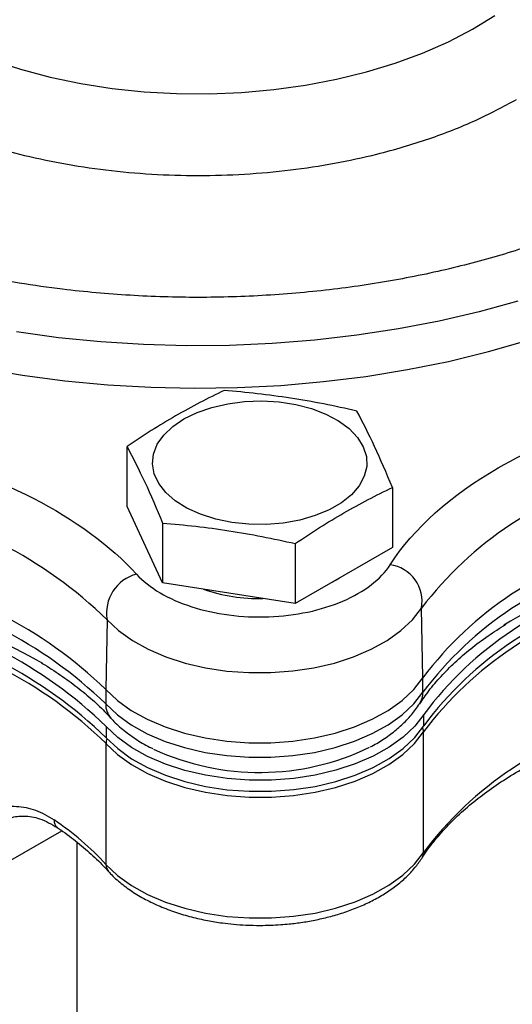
# Model space of a CAD drawing. Header units: inches. Extents: x 0.5 to 21.5, y 0.5 to 16.5.
# Tile 12 of 15: x 18.8 to 19.7, y 11.1 to 12.9. Entities that reach past the tile are written whole.
import ezdxf

# ---------------------------------------------------------------- set-up
doc = ezdxf.new("R2010")
doc.units = ezdxf.units.IN
doc.header["$LTSCALE"] = 2
doc.header["$MEASUREMENT"] = 0

msp = doc.modelspace()

# ---------------------------------------------------------------- linework, layer by layer
for p, q in [((19.0029, 11.9918), (19.0029, 12.1004)), ((19.483, 12.0261), (19.483, 11.9176)), ((19.0672, 11.8533), (19.0029, 11.9918)), ((19.0672, 11.9618), (19.0672, 11.8533)), ((19.3073, 11.9246), (19.3073, 11.8161)), ((19.483, 11.9176), (19.3073, 11.8161)), ((19.3729, 11.854), (19.387, 11.8621)), ((19.3073, 11.8161), (19.0672, 11.8533)), ((19.5381, 11.6817), (19.5355, 11.8078)), ((18.9668, 11.7866), (18.9644, 11.6603)), ((19.5381, 11.6556), (19.5381, 11.6817)), ((18.9644, 11.6603), (18.9644, 11.6342)), ((19.5396, 11.5946), (19.5396, 11.615)), ((18.965, 11.5935), (18.965, 11.573)), ((19.5391, 11.365), (19.5391, 11.5838)), ((18.9648, 11.5623), (18.9648, 11.3434)), ((18.7133, 11.3055), (18.8849, 11.4046)), ((18.9124, 11.3839), (18.9124, 10.6997))]:
    msp.add_line(p, q)
at = {"flags": 128}
for points in [[(18.5826, 12.8896), (18.6217, 12.8642), (18.6643, 12.8407), (18.7101, 12.8194), (18.7589, 12.8003), (18.8102, 12.7836), (18.8638, 12.7695), (18.9192, 12.7579), (18.9761, 12.7491), (19.034, 12.743), (19.0927, 12.7397), (19.1516, 12.7393), (19.2103, 12.7417), (19.2685, 12.7468), (19.3258, 12.7548), (19.3817, 12.7655), (19.4359, 12.7788), (19.488, 12.7946), (19.5376, 12.813), (19.5844, 12.8336), (19.6281, 12.8564), (19.6684, 12.8812)], [(19.71, 12.3639), (19.6398, 12.3446), (19.5678, 12.3277), (19.494, 12.3135), (19.4189, 12.3019), (19.3427, 12.293), (19.2656, 12.2869), (19.1881, 12.2835), (19.1103, 12.2829), (19.0327, 12.285), (18.9554, 12.2899), (18.8788, 12.2975), (18.8031, 12.3079)], [(18.7389, 12.2422), (18.8141, 12.2295), (18.8906, 12.2194), (18.968, 12.2122), (19.046, 12.2077), (19.1244, 12.206), (19.2028, 12.2072), (19.2809, 12.2111), (19.3584, 12.2179), (19.4351, 12.2274), (19.5105, 12.2397), (19.5845, 12.2546), (19.6568, 12.2722), (19.727, 12.2923)], [(19.1058, 12.1503), (19.1296, 12.1619), (19.1563, 12.1713), (19.1852, 12.178), (19.2157, 12.182), (19.2469, 12.183), (19.2779, 12.1812), (19.3081, 12.1766), (19.3365, 12.1692), (19.3626, 12.1592), (19.3855, 12.147), (19.4048, 12.1328), (19.4199, 12.117), (19.4303, 12.1001), (19.436, 12.0823), (19.4366, 12.0643), (19.4322, 12.0465), (19.4229, 12.0293), (19.409, 12.0131), (19.3907, 11.9985), (19.3686, 11.9858), (19.3433, 11.9752), (19.3154, 11.9672), (19.2856, 11.9618), (19.2547, 11.9593), (19.2234, 11.9596), (19.1927, 11.9629), (19.1633, 11.9689), (19.136, 11.9776), (19.1114, 11.9888), (19.0902, 12.002), (19.073, 12.017), (19.0602, 12.0335), (19.0521, 12.0509), (19.049, 12.0688), (19.0509, 12.0868), (19.0577, 12.1044), (19.0694, 12.1211), (19.0855, 12.1365), (19.1058, 12.1503)], [(18.9668, 11.7866), (18.9876, 11.767), (19.0126, 11.7491), (19.0414, 11.7331), (19.0734, 11.7195), (19.1082, 11.7082), (19.1451, 11.6996), (19.1837, 11.6938), (19.2232, 11.6909), (19.2631, 11.6909), (19.3026, 11.6939), (19.3411, 11.6997), (19.3781, 11.7083), (19.4128, 11.7196), (19.4448, 11.7333), (19.4735, 11.7492), (19.4985, 11.7672), (19.5193, 11.7868), (19.5355, 11.8078)], [(18.9644, 11.6603), (18.9855, 11.6405), (19.0107, 11.6225), (19.0396, 11.6064), (19.0719, 11.5926), (19.107, 11.5812), (19.1443, 11.5726), (19.1832, 11.5667), (19.223, 11.5638), (19.2632, 11.5638), (19.3031, 11.5668), (19.342, 11.5726), (19.3793, 11.5813), (19.4143, 11.5927), (19.4466, 11.6065), (19.4755, 11.6226), (19.5007, 11.6407), (19.5216, 11.6605), (19.5381, 11.6817)], [(18.9644, 11.6342), (18.9855, 11.6144), (19.0107, 11.5963), (19.0396, 11.5802), (19.0719, 11.5664), (19.107, 11.5551), (19.1443, 11.5464), (19.1832, 11.5406), (19.223, 11.5377), (19.2632, 11.5377), (19.3031, 11.5406), (19.342, 11.5465), (19.3793, 11.5552), (19.4143, 11.5666), (19.4466, 11.5804), (19.4755, 11.5965), (19.5007, 11.6146), (19.5216, 11.6344), (19.5381, 11.6556)], [(19.5396, 11.615), (19.5233, 11.5937), (19.5024, 11.5738), (19.4772, 11.5556), (19.4483, 11.5394), (19.4159, 11.5255), (19.3808, 11.5141), (19.3434, 11.5053), (19.3044, 11.4994), (19.2644, 11.4964), (19.2241, 11.4964), (19.1841, 11.4993), (19.1451, 11.5052), (19.1077, 11.5139), (19.0725, 11.5253), (19.0402, 11.5392), (19.0112, 11.5554), (18.986, 11.5736), (18.965, 11.5935)], [(18.965, 11.573), (18.986, 11.5532), (19.0112, 11.535), (19.0402, 11.5188), (19.0725, 11.5049), (19.1077, 11.4935), (19.1451, 11.4848), (19.1841, 11.4789), (19.2241, 11.476), (19.2644, 11.476), (19.3044, 11.479), (19.3434, 11.4849), (19.3808, 11.4936), (19.4159, 11.5051), (19.4483, 11.519), (19.4772, 11.5352), (19.5024, 11.5534), (19.5233, 11.5733), (19.5396, 11.5946)], [(18.9648, 11.5623), (18.9858, 11.5424), (19.011, 11.5243), (19.04, 11.5081), (19.0724, 11.4943), (19.1075, 11.4829), (19.1449, 11.4742), (19.1838, 11.4683), (19.2238, 11.4654), (19.2641, 11.4654), (19.304, 11.4684), (19.343, 11.4743), (19.3803, 11.483), (19.4154, 11.4944), (19.4477, 11.5083), (19.4767, 11.5245), (19.5018, 11.5427), (19.5227, 11.5626), (19.5391, 11.5838)], [(18.9648, 11.3434), (18.9858, 11.3236), (19.011, 11.3054), (19.04, 11.2893), (19.0724, 11.2754), (19.1075, 11.2641), (19.1449, 11.2554), (19.1838, 11.2495), (19.2238, 11.2466), (19.2641, 11.2466), (19.304, 11.2496), (19.343, 11.2555), (19.3803, 11.2642), (19.4154, 11.2756), (19.4477, 11.2895), (19.4767, 11.3057), (19.5018, 11.3239), (19.5227, 11.3437), (19.5391, 11.365)]]:
    msp.add_lwpolyline(points, dxfattribs=at)
for centre, radius, start, end in [((20.0648, 11.4052), 0.6649, 104.4186, 142.7397), ((18.4142, 11.2191), 0.7921, 45.7659, 79.9511), ((20.0603, 11.2883), 0.6538, 104.1479, 143.0104), ((20.0603, 11.2622), 0.6538, 104.1479, 143.0104), ((19.4699, 11.8201), 0.0668, 349.3896, 82.1234), ((18.4091, 11.0857), 0.7991, 45.978, 79.7389), ((19.038, 11.7992), 0.0722, 104.2694, 190.0161), ((20.1502, 11.0081), 0.8987, 106.8394, 121.1982), ((18.4091, 11.0596), 0.7991, 45.978, 79.7389), ((19.2413, 12.1337), 0.3086, 251.0735, 271.3404), ((20.0615, 11.2261), 0.6509, 104.1506, 143.3053), ((20.0661, 11.1859), 0.6603, 104.4508, 142.9485), ((20.0615, 11.2057), 0.6509, 104.1506, 143.3053), ((18.4092, 11.0222), 0.797, 45.7865, 79.7582), ((18.3594, 10.8593), 0.98, 59.9325, 78.2205), ((18.4092, 11.0018), 0.797, 45.7865, 79.7582), ((18.414, 10.999), 0.7879, 45.6393, 79.9475), ((19.4989, 11.6551), 0.0392, 327.563, 0.6714), ((19.0015, 11.6331), 0.0371, 178.369, 221.3591), ((19.5142, 11.5836), 0.0249, 0.4015, 19.064), ((20.0609, 10.9749), 0.6515, 104.1778, 143.2214), ((18.9928, 11.562), 0.0279, 160.1821, 179.3499), ((19.2427, 11.9659), 0.4558, 245.1333, 295.8499), ((18.5673, 10.9761), 0.5413, 42.7361, 55.8628), ((18.8873, 11.4229), 0.0163, 175.6338, 231.5463), ((19.5199, 11.3647), 0.0192, 327.5532, 0.7738), ((18.9831, 11.3429), 0.0183, 178.4425, 221.3193)]:
    msp.add_arc(centre, radius, start, end)
for points, knots in [([(19.978, 12.573), (19.9515, 12.5584), (19.8985, 12.5294), (19.809, 12.4907), (19.7121, 12.456), (19.6063, 12.426), (19.4944, 12.4018), (19.3764, 12.384), (19.2551, 12.373), (19.1316, 12.3693), (19.0081, 12.373), (18.9, 12.3828), (18.8078, 12.3958), (18.7309, 12.4099), (18.6448, 12.4294), (18.5511, 12.456), (18.4541, 12.4906), (18.365, 12.5296), (18.284, 12.5723), (18.2101, 12.619), (18.1426, 12.6705), (18.0826, 12.7265), (18.0306, 12.7875), (17.9887, 12.8521), (17.9578, 12.9202), (17.9388, 12.9903), (17.9325, 13.0616), (17.9388, 13.1329), (17.9557, 13.1953), (17.9783, 13.2485), (18.0027, 13.2929), (18.0365, 13.3426), (18.0825, 13.3967), (18.1427, 13.4526), (18.2071, 13.5024), (18.2543, 13.5312), (18.2765, 13.5447)], [0, 0, 0, 0, 0.029222, 0.058447, 0.089422, 0.120403, 0.15267, 0.184941, 0.217894, 0.250853, 0.283806, 0.316765, 0.338296, 0.359782, 0.381318, 0.412294, 0.443274, 0.472495, 0.501721, 0.530942, 0.560169, 0.591144, 0.622125, 0.654391, 0.686663, 0.719616, 0.752575, 0.785528, 0.818486, 0.840018, 0.861503, 0.88304, 0.914015, 0.944996, 0.974218, 1, 1, 1, 1]), ([(18.4231, 13.2931), (18.4217, 13.2918), (18.4063, 13.2777), (18.3829, 13.2479), (18.3538, 13.2041), (18.3329, 13.1578), (18.3199, 13.1101), (18.3156, 13.0616), (18.32, 13.0131), (18.3329, 12.9654), (18.3539, 12.9191), (18.3855, 12.8704), (18.4296, 12.8206), (18.4876, 12.7717), (18.5487, 12.7318), (18.6099, 12.6996), (18.6706, 12.6731), (18.7366, 12.6495), (18.8086, 12.6291), (18.8847, 12.6126), (18.965, 12.6005), (19.0475, 12.593), (19.1316, 12.5905), (19.2156, 12.593), (19.2982, 12.6005), (19.3785, 12.6126), (19.4628, 12.6309), (19.5489, 12.6564), (19.6341, 12.6896), (19.6833, 12.7161), (19.7075, 12.7291)], [0, 0, 0, 0, 0.003386, 0.037171, 0.072356, 0.107549, 0.143482, 0.179424, 0.215357, 0.2513, 0.286484, 0.321677, 0.366685, 0.410467, 0.452937, 0.4848, 0.516672, 0.550449, 0.584234, 0.619419, 0.654612, 0.690545, 0.726487, 0.76242, 0.798363, 0.833547, 0.868741, 0.913748, 0.957533, 1, 1, 1, 1]), ([(19.1786, 12.2018), (19.1494, 12.1879), (19.1201, 12.1728), (19.0614, 12.1389), (19.0321, 12.1202), (19.0029, 12.1004)], [0, 0, 0, 0, 0.5, 0.5, 1, 1, 1, 1]), ([(19.3073, 11.9246), (19.3365, 11.9445), (19.3658, 11.9632), (19.4245, 11.9971), (19.4538, 12.0122), (19.483, 12.0261)], [0, 0, 0, 0, 0.5, 0.5, 1, 1, 1, 1]), ([(18.9113, 10.6553), (18.9459, 10.6601), (19.0172, 10.6699), (19.122, 10.694), (19.2214, 10.7226), (19.3095, 10.7533), (19.3862, 10.7839), (19.4517, 10.8131), (19.507, 10.8399), (19.5534, 10.8641), (19.592, 10.8853), (19.6279, 10.906), (19.6675, 10.9299), (19.7167, 10.9612), (19.7745, 11.0006), (19.8367, 11.0465), (19.8995, 11.0966), (19.9612, 11.1499), (20.0211, 11.2061), (20.0749, 11.261), (20.1211, 11.3118), (20.1588, 11.3561), (20.1906, 11.3958), (20.22, 11.4344), (20.2476, 11.4728), (20.2758, 11.5144), (20.3041, 11.559), (20.333, 11.6079), (20.3595, 11.6569), (20.3813, 11.7007), (20.3978, 11.7366), (20.4102, 11.7653), (20.421, 11.7914), (20.4319, 11.8197), (20.4432, 11.8508), (20.4502, 11.8727), (20.4535, 11.8831)], [0, 0, 0, 0, 0.050447, 0.104085, 0.152775, 0.196417, 0.234906, 0.268156, 0.296341, 0.320608, 0.341087, 0.357749, 0.378362, 0.405513, 0.439268, 0.476235, 0.514, 0.552548, 0.591861, 0.631159, 0.663056, 0.691341, 0.716006, 0.737699, 0.762879, 0.786263, 0.812803, 0.84248, 0.872546, 0.898158, 0.918235, 0.934268, 0.947169, 0.962875, 0.982456, 1, 1, 1, 1]), ([(19.0201, 11.8692), (19.0429, 11.8444), (19.0775, 11.8239), (19.1623, 11.7965), (19.2107, 11.7902), (19.3077, 11.7938), (19.3542, 11.8037), (19.4323, 11.8371), (19.462, 11.86), (19.479, 11.8863)], [0, 0, 0, 0, 0.25, 0.25, 0.5, 0.5, 0.75, 0.75, 1, 1, 1, 1]), ([(19.5321, 11.634), (19.5375, 11.6421), (19.5489, 11.659), (19.5704, 11.6842), (19.5956, 11.7095), (19.6241, 11.734), (19.6546, 11.7572), (19.6772, 11.7715), (19.6881, 11.7784)], [0, 0, 0, 0, 0.157703, 0.3297, 0.500677, 0.671082, 0.841217, 1, 1, 1, 1]), ([(18.8475, 11.7088), (18.8482, 11.7084), (18.8607, 11.7013), (18.8828, 11.6865), (18.9134, 11.6645), (18.9409, 11.6414), (18.9609, 11.6227), (18.9707, 11.6116), (18.9733, 11.6086)], [0, 0, 0, 0, 0.013719, 0.238416, 0.463667, 0.68962, 0.91655, 1, 1, 1, 1]), ([(19.4435, 11.5567), (19.4443, 11.5571), (19.4533, 11.5615), (19.469, 11.5716), (19.4903, 11.5871), (19.509, 11.6046), (19.523, 11.6204), (19.5295, 11.6308), (19.5316, 11.6343)], [0, 0, 0, 0, 0.020242, 0.235882, 0.454052, 0.673512, 0.893078, 1, 1, 1, 1]), ([(18.9737, 11.6087), (18.9741, 11.6083), (18.9801, 11.6008), (18.9947, 11.5881), (19.0177, 11.5708), (19.0364, 11.5593), (19.0477, 11.5541), (19.0497, 11.5531)], [0, 0, 0, 0, 0.017637, 0.321571, 0.628035, 0.9336, 1, 1, 1, 1]), ([(19.5363, 11.3544), (19.5367, 11.3553), (19.5427, 11.3655), (19.5574, 11.3848), (19.5806, 11.4119), (19.6074, 11.4381), (19.6373, 11.4633), (19.6702, 11.4873), (19.706, 11.5101), (19.7445, 11.5315), (19.7855, 11.5513), (19.8289, 11.5695), (19.8658, 11.5832), (19.8888, 11.5903), (19.896, 11.5925)], [0, 0, 0, 0, 0.008202, 0.104172, 0.199616, 0.294711, 0.389591, 0.484346, 0.579019, 0.673631, 0.768181, 0.862641, 0.956948, 1, 1, 1, 1]), ([(18.6753, 11.3029), (18.6753, 11.3173), (18.6768, 11.331), (18.6811, 11.3505), (18.683, 11.3569), (18.6872, 11.3691), (18.6897, 11.3749), (18.698, 11.3914), (18.7047, 11.4014), (18.7205, 11.419), (18.7293, 11.4264), (18.7437, 11.4352), (18.7486, 11.4378), (18.7589, 11.4422), (18.7643, 11.444), (18.7805, 11.4482), (18.7917, 11.4493), (18.8088, 11.4483), (18.8146, 11.4476), (18.8262, 11.4452), (18.8319, 11.4436), (18.8489, 11.4374), (18.8601, 11.4316), (18.871, 11.4241)], [0, 0, 0, 0, 0.125, 0.125, 0.1875, 0.1875, 0.25, 0.25, 0.375, 0.375, 0.5, 0.5, 0.5625, 0.5625, 0.625, 0.625, 0.75, 0.75, 0.8125, 0.8125, 0.875, 0.875, 1, 1, 1, 1]), ([(18.773, 11.4198), (18.7793, 11.4229), (18.7928, 11.4295), (18.8172, 11.4323), (18.846, 11.4282), (18.8664, 11.4163), (18.8772, 11.4101)], [0, 0, 0, 0, 0.203313, 0.436792, 0.702429, 1, 1, 1, 1]), ([(18.877, 11.41), (18.879, 11.4087), (18.8921, 11.4001), (18.9139, 11.3832), (18.9417, 11.3592), (18.96, 11.3416), (18.9683, 11.3319), (18.9692, 11.3309)], [0, 0, 0, 0, 0.054163, 0.355486, 0.657877, 0.961673, 1, 1, 1, 1]), ([(19.2437, 11.2331), (19.2561, 11.2333), (19.2737, 11.2337), (19.2994, 11.236), (19.321, 11.2387), (19.3462, 11.2432), (19.3718, 11.2493), (19.3975, 11.257), (19.4225, 11.2664), (19.4465, 11.2775), (19.469, 11.2902), (19.4897, 11.3045), (19.5082, 11.3203), (19.524, 11.3369), (19.5321, 11.3488), (19.536, 11.3545)], [0, 0, 0, 0, 0.100677, 0.141599, 0.20926, 0.279105, 0.353615, 0.430893, 0.510213, 0.591021, 0.672964, 0.755813, 0.839368, 0.923474, 1, 1, 1, 1]), ([(18.9695, 11.331), (18.97, 11.3304), (18.9757, 11.3232), (18.9897, 11.311), (19.0114, 11.2946), (19.0358, 11.28), (19.0623, 11.2674), (19.0903, 11.2568), (19.1191, 11.2482), (19.1475, 11.2419), (19.1729, 11.2377), (19.1962, 11.2351), (19.219, 11.2334), (19.2351, 11.2332), (19.2437, 11.2331)], [0, 0, 0, 0, 0.009516, 0.112259, 0.214992, 0.317181, 0.41837, 0.518144, 0.615559, 0.70806, 0.79232, 0.853949, 0.922854, 1, 1, 1, 1]), ([(18.9077, 10.6686), (18.9151, 10.6695), (18.9298, 10.6714), (18.9519, 10.6746), (18.9742, 10.6781), (18.9967, 10.682), (19.0193, 10.6862), (19.0421, 10.6907), (19.065, 10.6956), (19.0881, 10.7008), (19.1112, 10.7064), (19.1345, 10.7124), (19.158, 10.7187), (19.1815, 10.7254), (19.2051, 10.7325), (19.2473, 10.7457), (19.3087, 10.7669), (19.3893, 10.7987), (19.4715, 10.8354), (19.5765, 10.8882), (19.7069, 10.9645), (19.8271, 11.0494), (19.921, 11.1255), (19.9726, 11.1711), (20.0121, 11.2082), (20.0399, 11.2353), (20.072, 11.2679), (20.0941, 11.2918), (20.106, 11.3046)], [0, 0, 0, 0, 0.016409, 0.032928, 0.049558, 0.066301, 0.083155, 0.100122, 0.117202, 0.134396, 0.151704, 0.169126, 0.186663, 0.204315, 0.222083, 0.239967, 0.299735, 0.361674, 0.425797, 0.492113, 0.612909, 0.748464, 0.808344, 0.875413, 0.898768, 0.927318, 0.961062, 1, 1, 1, 1])]:
    msp.add_open_spline(points, degree=3, knots=knots)
for points in [[(19.4187, 12.1647), (19.3787, 12.1738), (19.2987, 12.1898), (19.2186, 12.1986), (19.1786, 12.2018)], [(19.483, 12.0261), (19.4723, 12.0522), (19.4509, 12.102), (19.4294, 12.1446), (19.4187, 12.1647)], [(19.6743, 12.0617), (19.7323, 12.0951), (19.7984, 12.1236), (19.8705, 12.1461)], [(18.5741, 12.0978), (18.7658, 12.0552), (18.9242, 11.974), (19.0201, 11.8692)], [(19.0029, 12.1004), (19.0136, 12.0802), (19.035, 12.0377), (19.0565, 11.9878), (19.0672, 11.9618)], [(19.479, 11.8863), (19.5216, 11.9521), (19.5882, 12.012), (19.6743, 12.0617)], [(19.0672, 11.9618), (19.1072, 11.9585), (19.1872, 11.9498), (19.2673, 11.9338), (19.3073, 11.9246)]]:
    msp.add_open_spline(points, degree=3)

doc.saveas('drawing.dxf')
